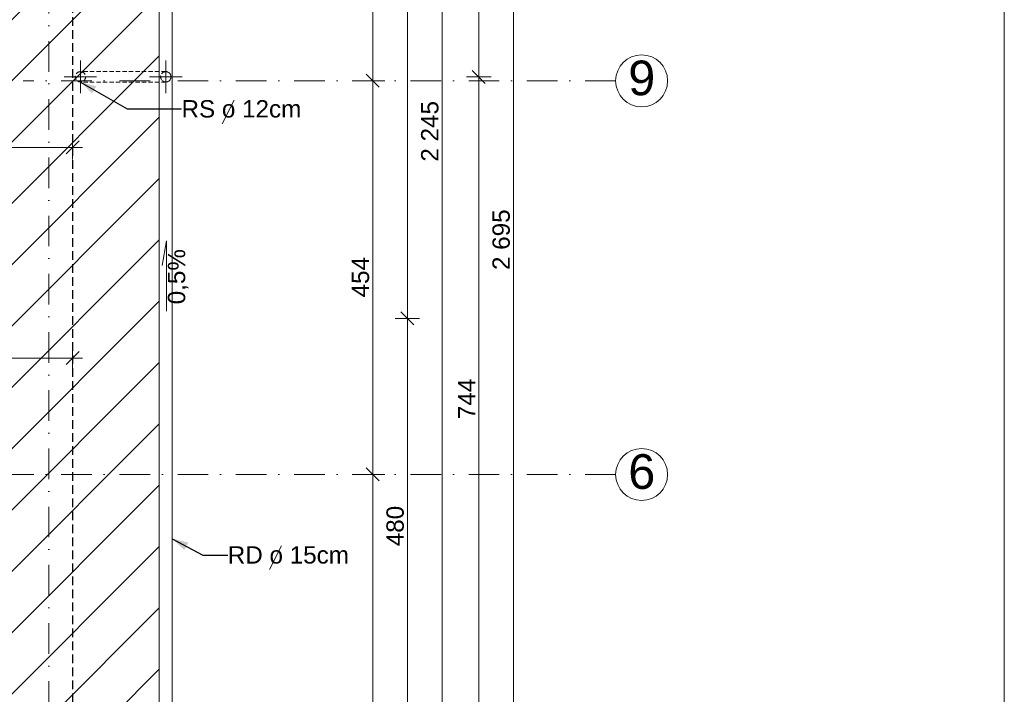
# Model space of a CAD drawing. Header units: centimetres. Extents: x -43488 to -10641, y 2063 to 22960.
# Tile 31 of 71: x -39854 to -38718, y 9493 to 10271. Entities that reach past the tile are written whole.
import ezdxf

# ---------------------------------------------------------------- set-up
doc = ezdxf.new("R2010")
doc.units = ezdxf.units.CM
doc.header["$MEASUREMENT"] = 0
for name, pattern in [('Kreski i kropki', [67.027776, 35.277777, -17.638888, 0, -14.111111]), ('Przerywana BARDZO DROBNA', [7.5, 5, -2.5]), ('Przerywana krótka2', [15, 10, -5])]:
    doc.linetypes.add(name, pattern=pattern)
for name, color, linetype, lineweight, true_color in [('!!!_LINIE_Nr_pióra__6', 7, 'Continuous', 18, 0x3fa3ff), ('!!!Wymiarowanie_Nr_pióra__3', 7, 'Continuous', 35, 0xff6500), ('!!!Wymiarowanie_Nr_pióra__6', 7, 'Continuous', 18, 0x3fa3ff), ('!osie_Nr_pióra__6', 7, 'Continuous', 18, 0x3fa3ff), ('!osie_Nr_pióra__8', 7, 'Continuous', 13, 0x42bda7), ('!powierzchnie_Nr_pióra__8', 7, 'Continuous', 13, 0x42bda7), ('!stolarka_Nr_pióra__5', 7, 'Continuous', 20, 0xfc3c2c), ('_wyposazenie_Nr_pióra__6', 7, 'Continuous', 18, 0x3fa3ff), ('CIENKA_Nr_pióra__4', 7, 'Continuous', 25, 0x31fd59), ('CIENKA_Nr_pióra__6', 7, 'Continuous', 18, 0x3fa3ff), ('linie pomocnicze_Nr_pióra__6', 7, 'Continuous', 18, 0x3fa3ff), ('Linie_Nr_pióra__6', 7, 'Continuous', 18, 0x3fa3ff), ('Otoczenie i krajobraz_Nr_pióra__6', 7, 'Continuous', 18, 0x3fa3ff)]:
    doc.layers.add(name, color=color, linetype=linetype, lineweight=lineweight, true_color=true_color)
doc.layers.add('!!!Wymiarowanie', color=7, linetype='Continuous')
doc.layers.add('!osie_Nr_pióra__10', color=1, linetype='Continuous', lineweight=0)
doc.styles.add('STYL_AUTOMATYCZNY_1', font='txt')
doc.styles.add('STYL_AUTOMATYCZNY_2', font='arial.ttf')
doc.dimstyles.new('STYL_AUTOMATYCZNY__2', dxfattribs={"dimtxt": 20, "dimasz": 14.25, "dimexe": 0.18, "dimexo": 0.0625, "dimgap": 0, "dimtad": 1, "dimtih": 1, "dimtoh": 1, "dimdec": 0, "dimzin": 0, "dimdsep": 46, "dimtxsty": 'STYL_AUTOMATYCZNY_1', "dimblk": 'ARROWHEAD_6', "dimblk1": 'ARROWHEAD_6', "dimblk2": 'ARROWHEAD_6', "dimcen": 0.09, "dimse1": 1, "dimse2": 1, "dimclrd": 256, "dimclre": 256, "dimclrt": 256, "dimazin": 0, "dimtfac": 1, "dimtdec": 4, "dimtmove": 0, "dimatfit": 3, "dimfxl": 1, "dimtolj": 1, "dimtzin": 0, "dimarcsym": 0})
doc.dimstyles.new('STYL_AUTOMATYCZNY__3', dxfattribs={"dimtxt": 20, "dimasz": 14.25, "dimexe": 0.18, "dimexo": 0.0625, "dimgap": 0, "dimtad": 1, "dimdec": 0, "dimzin": 0, "dimdsep": 46, "dimtxsty": 'STYL_AUTOMATYCZNY_1', "dimblk": 'ARROWHEAD_6', "dimblk1": 'ARROWHEAD_6', "dimblk2": 'ARROWHEAD_6', "dimcen": 0.09, "dimse1": 1, "dimse2": 1, "dimclrd": 256, "dimclre": 256, "dimclrt": 256, "dimazin": 0, "dimtfac": 1, "dimtdec": 4, "dimtmove": 0, "dimatfit": 3, "dimfxl": 1, "dimtolj": 1, "dimtzin": 0, "dimarcsym": 0})
doc.dimstyles.new('STYL_AUTOMATYCZNY__9', dxfattribs={"dimtxt": 0.18, "dimasz": 18.24, "dimexe": 0.18, "dimexo": 0.0625, "dimgap": 0, "dimtad": 0, "dimtih": 1, "dimtoh": 1, "dimdec": 4, "dimzin": 0, "dimdsep": 46, "dimcen": 0.09, "dimadec": 0, "dimazin": 0, "dimtfac": 1, "dimtdec": 4, "dimtmove": 0, "dimatfit": 3, "dimldrblk": 'ARROWHEAD_5', "dimfxl": 1, "dimtolj": 1, "dimtzin": 0, "dimarcsym": 0})

# ---------------------------------------------------------------- blocks, each defined once
blk = doc.blocks.new('*D50')
at = {"layer": '!!!Wymiarowanie_Nr_pióra__3', "color": 30, "linetype": 'Continuous', "lineweight": 35, "true_color": 0xff6500}
for p, q in [((-39374.1, 11271.2), (-39359.1, 11256.2)), ((-39374.1, 9026.2), (-39359.1, 9011.2))]:
    blk.add_line(p, q, dxfattribs=at)
at = {"layer": '!!!Wymiarowanie_Nr_pióra__6', "color": 161, "linetype": 'Continuous', "lineweight": 18, "true_color": 0x3fa3ff}
for p, q in [((-39352.6, 11263.7), (-39380.7, 11263.7)), ((-39366.6, 9018.7), (-39366.6, 11263.7)), ((-39352.6, 9018.7), (-39380.7, 9018.7))]:
    blk.add_line(p, q, dxfattribs=at)
at = {"layer": '!!!Wymiarowanie_Nr_pióra__3', "color": 30, "lineweight": 35, "true_color": 0xff6500, "insert": (-39370.6, 10107), "char_height": 20, "attachment_point": 7, "rotation": 90, "style": 'STYL_AUTOMATYCZNY_1'}
blk.add_mtext('\\A1;{\\pql;\\fArial|b0|i0|c238|p38;2\xa0245}', dxfattribs=at)
blk = doc.blocks.new('ARROWHEAD_6')
at = {"color": 0, "linetype": 'Continuous', "lineweight": 0}
for p, q in [((0, 0), (-1, 0)), ((-0.5, -0.5), (0.5, 0.5))]:
    blk.add_line(p, q, dxfattribs=at)
blk = doc.blocks.new('*D80')
at = {"layer": '!!!Wymiarowanie_Nr_pióra__3', "color": 30, "linetype": 'Continuous', "lineweight": 35, "true_color": 0xff6500}
for p, q in [((-39276.8, 11356.2), (-39291.8, 11371.2)), ((-39291.8, 8676.2), (-39276.8, 8661.2))]:
    blk.add_line(p, q, dxfattribs=at)
at = {"layer": '!!!Wymiarowanie_Nr_pióra__6', "color": 161, "linetype": 'Continuous', "lineweight": 18, "true_color": 0x3fa3ff}
for p, q in [((-39284.3, 11363.7), (-39284.3, 11374.9)), ((-39270.2, 11363.7), (-39298.3, 11363.7)), ((-39284.3, 8668.7), (-39284.3, 11363.7)), ((-39270.2, 8668.7), (-39298.3, 8668.7)), ((-39284.3, 8657.4), (-39284.3, 8668.7))]:
    blk.add_line(p, q, dxfattribs=at)
at = {"layer": '!!!Wymiarowanie_Nr_pióra__3', "color": 30, "lineweight": 35, "true_color": 0xff6500, "insert": (-39288.3, 9982), "char_height": 20, "attachment_point": 7, "rotation": 90, "style": 'STYL_AUTOMATYCZNY_1'}
blk.add_mtext('\\A1;{\\pql;\\fArial|b0|i0|c238|p38;2\xa0695}', dxfattribs=at)
blk = doc.blocks.new('*D94')
at = {"layer": '!!!Wymiarowanie_Nr_pióra__3', "color": 30, "linetype": 'Continuous', "lineweight": 35, "true_color": 0xff6500}
for p, q in [((-39414.1, 9933.7), (-39399.1, 9918.7)), ((-39414.1, 9453.7), (-39399.1, 9438.7))]:
    blk.add_line(p, q, dxfattribs=at)
at = {"layer": '!!!Wymiarowanie_Nr_pióra__6', "color": 161, "linetype": 'Continuous', "lineweight": 18, "true_color": 0x3fa3ff}
for p, q in [((-39392.6, 9926.2), (-39420.7, 9926.2)), ((-39406.6, 9446.2), (-39406.6, 9926.2)), ((-39392.6, 9446.2), (-39420.7, 9446.2))]:
    blk.add_line(p, q, dxfattribs=at)
at = {"layer": '!!!Wymiarowanie_Nr_pióra__3', "color": 30, "lineweight": 35, "true_color": 0xff6500, "insert": (-39410.6, 9663.4), "char_height": 20, "attachment_point": 7, "rotation": 90, "style": 'STYL_AUTOMATYCZNY_1'}
blk.add_mtext('\\A1;{\\pql;\\fArial|b0|i0|c238|p38;480}', dxfattribs=at)
blk = doc.blocks.new('*D95')
at = {"layer": '!!!Wymiarowanie_Nr_pióra__3', "color": 30, "linetype": 'Continuous', "lineweight": 35, "true_color": 0xff6500}
for p, q in [((-39414.1, 10843.7), (-39399.1, 10828.7)), ((-39414.1, 9933.7), (-39399.1, 9918.7))]:
    blk.add_line(p, q, dxfattribs=at)
at = {"layer": '!!!Wymiarowanie_Nr_pióra__6', "color": 161, "linetype": 'Continuous', "lineweight": 18, "true_color": 0x3fa3ff}
for p, q in [((-39392.6, 10836.2), (-39420.7, 10836.2)), ((-39406.6, 9926.2), (-39406.6, 10836.2)), ((-39392.6, 9926.2), (-39420.7, 9926.2))]:
    blk.add_line(p, q, dxfattribs=at)
at = {"layer": '!!!Wymiarowanie_Nr_pióra__3', "color": 30, "lineweight": 35, "true_color": 0xff6500, "insert": (-39410.6, 10358.4), "char_height": 20, "attachment_point": 7, "rotation": 90, "style": 'STYL_AUTOMATYCZNY_1'}
blk.add_mtext('\\A1;{\\pql;\\fArial|b0|i0|c238|p38;910}', dxfattribs=at)
blk = doc.blocks.new('*D103')
at = {"layer": '!!!Wymiarowanie_Nr_pióra__3', "color": 30, "linetype": 'Continuous', "lineweight": 35, "true_color": 0xff6500}
for p, q in [((-39331.8, 10212.3), (-39316.8, 10197.3)), ((-39331.8, 9468.2), (-39316.8, 9453.2))]:
    blk.add_line(p, q, dxfattribs=at)
at = {"layer": '!!!Wymiarowanie_Nr_pióra__6', "color": 161, "linetype": 'Continuous', "lineweight": 18, "true_color": 0x3fa3ff}
for p, q in [((-39310.2, 10204.8), (-39338.3, 10204.8)), ((-39324.3, 9460.7), (-39324.3, 10204.8)), ((-39310.2, 9460.7), (-39338.3, 9460.7))]:
    blk.add_line(p, q, dxfattribs=at)
at = {"layer": '!!!Wymiarowanie_Nr_pióra__3', "color": 30, "lineweight": 35, "true_color": 0xff6500, "insert": (-39328.3, 9810), "char_height": 20, "attachment_point": 7, "rotation": 90, "style": 'STYL_AUTOMATYCZNY_1'}
blk.add_mtext('\\A1;{\\pql;\\fArial|b0|i0|c238|p38;744}', dxfattribs=at)
blk = doc.blocks.new('*D104')
at = {"layer": '!!!Wymiarowanie_Nr_pióra__3', "color": 30, "linetype": 'Continuous', "lineweight": 35, "true_color": 0xff6500}
for p, q in [((-39331.8, 11243.7), (-39316.8, 11228.7)), ((-39331.8, 10212.3), (-39316.8, 10197.3))]:
    blk.add_line(p, q, dxfattribs=at)
at = {"layer": '!!!Wymiarowanie_Nr_pióra__6', "color": 161, "linetype": 'Continuous', "lineweight": 18, "true_color": 0x3fa3ff}
for p, q in [((-39310.2, 11236.2), (-39338.3, 11236.2)), ((-39324.3, 10204.8), (-39324.3, 11236.2)), ((-39310.2, 10204.8), (-39338.3, 10204.8))]:
    blk.add_line(p, q, dxfattribs=at)
at = {"layer": '!!!Wymiarowanie_Nr_pióra__3', "color": 30, "lineweight": 35, "true_color": 0xff6500, "insert": (-39328.3, 10686.3), "char_height": 20, "attachment_point": 7, "rotation": 90, "style": 'STYL_AUTOMATYCZNY_1'}
blk.add_mtext('\\A1;{\\pql;\\fArial|b0|i0|c238|p38;1\xa0031}', dxfattribs=at)
blk = doc.blocks.new('*D146')
at = {"layer": '!!!Wymiarowanie_Nr_pióra__3', "color": 30, "linetype": 'Continuous', "lineweight": 35, "true_color": 0xff6500}
for p, q in [((-40036.3, 10130.9), (-40051.3, 10115.9)), ((-39800.3, 10115.9), (-39785.3, 10130.9))]:
    blk.add_line(p, q, dxfattribs=at)
at = {"layer": '!!!Wymiarowanie_Nr_pióra__6', "color": 161, "linetype": 'Continuous', "lineweight": 18, "true_color": 0x3fa3ff}
for p, q in [((-40043.8, 10109.3), (-40043.8, 10137.4)), ((-39792.8, 10109.3), (-39792.8, 10137.4)), ((-40043.8, 10123.4), (-39792.8, 10123.4)), ((-39792.8, 10123.4), (-39781.6, 10123.4))]:
    blk.add_line(p, q, dxfattribs=at)
at = {"layer": '!!!Wymiarowanie_Nr_pióra__3', "color": 30, "lineweight": 35, "true_color": 0xff6500, "insert": (-39941.1, 10127.4), "char_height": 20, "attachment_point": 7, "style": 'STYL_AUTOMATYCZNY_1'}
blk.add_mtext('\\A1;{\\pql;\\fArial|b0|i0|c238|p38;251}', dxfattribs=at)
blk = doc.blocks.new('*D167')
at = {"layer": '!!!Wymiarowanie_Nr_pióra__3', "color": 30, "linetype": 'Continuous', "lineweight": 35, "true_color": 0xff6500}
for p, q in [((-40162.3, 9887.9), (-40177.3, 9872.9)), ((-39800.3, 9872.9), (-39785.3, 9887.9))]:
    blk.add_line(p, q, dxfattribs=at)
at = {"layer": '!!!Wymiarowanie_Nr_pióra__6', "color": 161, "linetype": 'Continuous', "lineweight": 18, "true_color": 0x3fa3ff}
for p, q in [((-40169.8, 9866.3), (-40169.8, 9894.5)), ((-39792.8, 9866.3), (-39792.8, 9894.5)), ((-40169.8, 9880.4), (-39792.8, 9880.4)), ((-39792.8, 9880.4), (-39781.6, 9880.4))]:
    blk.add_line(p, q, dxfattribs=at)
at = {"layer": '!!!Wymiarowanie_Nr_pióra__3', "color": 30, "lineweight": 35, "true_color": 0xff6500, "insert": (-40004.1, 9884.4), "char_height": 20, "attachment_point": 7, "style": 'STYL_AUTOMATYCZNY_1'}
blk.add_mtext('\\A1;{\\pql;\\fArial|b0|i0|c238|p38;377}', dxfattribs=at)
blk = doc.blocks.new('*D176')
at = {"layer": '!!!Wymiarowanie_Nr_pióra__3', "color": 30, "linetype": 'Continuous', "lineweight": 35, "true_color": 0xff6500}
for p, q in [((-40613.3, 10370.2), (-40628.3, 10355.2)), ((-39800.3, 10355.2), (-39785.3, 10370.2))]:
    blk.add_line(p, q, dxfattribs=at)
at = {"layer": '!!!Wymiarowanie_Nr_pióra__6', "color": 161, "linetype": 'Continuous', "lineweight": 18, "true_color": 0x3fa3ff}
for p, q in [((-40620.8, 10348.7), (-40620.8, 10376.8)), ((-39792.8, 10348.7), (-39792.8, 10376.8)), ((-40620.8, 10362.7), (-39792.8, 10362.7)), ((-39792.8, 10362.7), (-39781.6, 10362.7))]:
    blk.add_line(p, q, dxfattribs=at)
at = {"layer": '!!!Wymiarowanie_Nr_pióra__3', "color": 30, "lineweight": 35, "true_color": 0xff6500, "insert": (-40229.6, 10366.7), "char_height": 20, "attachment_point": 7, "style": 'STYL_AUTOMATYCZNY_1'}
blk.add_mtext('\\A1;{\\pql;\\fArial|b0|i0|c238|p38;828}', dxfattribs=at)
blk = doc.blocks.new('*D206')
at = {"layer": '!!!Wymiarowanie_Nr_pióra__3', "color": 30, "linetype": 'Continuous', "lineweight": 35, "true_color": 0xff6500}
for p, q in [((-40112.3, 11256.2), (-40127.3, 11271.2)), ((-40127.3, 10220.2), (-40112.3, 10205.2))]:
    blk.add_line(p, q, dxfattribs=at)
at = {"layer": '!!!Wymiarowanie_Nr_pióra__6', "color": 161, "linetype": 'Continuous', "lineweight": 18, "true_color": 0x3fa3ff}
for p, q in [((-40119.8, 11263.7), (-40119.8, 11274.9)), ((-40105.7, 11263.7), (-40133.8, 11263.7)), ((-40119.8, 10212.7), (-40119.8, 11263.7)), ((-40105.7, 10212.7), (-40133.8, 10212.7))]:
    blk.add_line(p, q, dxfattribs=at)
at = {"layer": '!!!Wymiarowanie_Nr_pióra__3', "color": 30, "lineweight": 35, "true_color": 0xff6500, "insert": (-40123.8, 10704), "char_height": 20, "attachment_point": 7, "rotation": 90, "style": 'STYL_AUTOMATYCZNY_1'}
blk.add_mtext('\\A1;{\\pql;\\fArial|b0|i0|c238|p38;1\xa0051}', dxfattribs=at)
blk = doc.blocks.new('*D209')
at = {"layer": '!!!Wymiarowanie_Nr_pióra__3', "color": 30, "linetype": 'Continuous', "lineweight": 35, "true_color": 0xff6500}
for p, q in [((-39454.1, 9753.7), (-39439.1, 9738.7)), ((-39454.1, 9153.7), (-39439.1, 9138.7))]:
    blk.add_line(p, q, dxfattribs=at)
at = {"layer": '!!!Wymiarowanie_Nr_pióra__6', "color": 161, "linetype": 'Continuous', "lineweight": 18, "true_color": 0x3fa3ff}
for p, q in [((-39432.6, 9746.2), (-39460.7, 9746.2)), ((-39446.6, 9146.2), (-39446.6, 9746.2)), ((-39432.6, 9146.2), (-39460.7, 9146.2))]:
    blk.add_line(p, q, dxfattribs=at)
at = {"layer": '!!!Wymiarowanie_Nr_pióra__3', "color": 30, "lineweight": 35, "true_color": 0xff6500, "insert": (-39450.6, 9423.4), "char_height": 20, "attachment_point": 7, "rotation": 90, "style": 'STYL_AUTOMATYCZNY_1'}
blk.add_mtext('\\A1;{\\pql;\\fArial|b0|i0|c238|p38;600}', dxfattribs=at)
blk = doc.blocks.new('*D210')
at = {"layer": '!!!Wymiarowanie_Nr_pióra__3', "color": 30, "linetype": 'Continuous', "lineweight": 35, "true_color": 0xff6500}
for p, q in [((-39454.1, 10207.7), (-39439.1, 10192.7)), ((-39454.1, 9753.7), (-39439.1, 9738.7))]:
    blk.add_line(p, q, dxfattribs=at)
at = {"layer": '!!!Wymiarowanie_Nr_pióra__6', "color": 161, "linetype": 'Continuous', "lineweight": 18, "true_color": 0x3fa3ff}
for p, q in [((-39432.6, 10200.2), (-39460.7, 10200.2)), ((-39446.6, 9746.2), (-39446.6, 10200.2)), ((-39432.6, 9746.2), (-39460.7, 9746.2))]:
    blk.add_line(p, q, dxfattribs=at)
at = {"layer": '!!!Wymiarowanie_Nr_pióra__3', "color": 30, "lineweight": 35, "true_color": 0xff6500, "insert": (-39450.6, 9950.4), "char_height": 20, "attachment_point": 7, "rotation": 90, "style": 'STYL_AUTOMATYCZNY_1'}
blk.add_mtext('\\A1;{\\pql;\\fArial|b0|i0|c238|p38;454}', dxfattribs=at)
blk = doc.blocks.new('*D211')
at = {"layer": '!!!Wymiarowanie_Nr_pióra__3', "color": 30, "linetype": 'Continuous', "lineweight": 35, "true_color": 0xff6500}
for p, q in [((-39454.1, 10713.7), (-39439.1, 10698.7)), ((-39454.1, 10207.7), (-39439.1, 10192.7))]:
    blk.add_line(p, q, dxfattribs=at)
at = {"layer": '!!!Wymiarowanie_Nr_pióra__6', "color": 161, "linetype": 'Continuous', "lineweight": 18, "true_color": 0x3fa3ff}
for p, q in [((-39432.6, 10706.2), (-39460.7, 10706.2)), ((-39446.6, 10200.2), (-39446.6, 10706.2)), ((-39432.6, 10200.2), (-39460.7, 10200.2))]:
    blk.add_line(p, q, dxfattribs=at)
at = {"layer": '!!!Wymiarowanie_Nr_pióra__3', "color": 30, "lineweight": 35, "true_color": 0xff6500, "insert": (-39450.6, 10430.4), "char_height": 20, "attachment_point": 7, "rotation": 90, "style": 'STYL_AUTOMATYCZNY_1'}
blk.add_mtext('\\A1;{\\pql;\\fArial|b0|i0|c238|p38;506}', dxfattribs=at)
blk = doc.blocks.new('ARROWHEAD_5')
at = {"linetype": 'Continuous', "lineweight": 0}
blk.add_hatch(color=0, dxfattribs=at).paths.add_polyline_path([(-1, 0.2679), (0, 0), (-1, -0.2679)])
at = {"color": 0, "linetype": 'Continuous', "lineweight": 0}
blk.add_line((0, 0), (-1, 0), dxfattribs=at)

msp = doc.modelspace()

# ---------------------------------------------------------------- hatches: boundary and pattern name
at = {"layer": '!powierzchnie_Nr_pióra__8', "linetype": 'Continuous', "lineweight": 13, "true_color": 0x42bda7}
h = msp.add_hatch(dxfattribs=at)
h.set_pattern_fill('bloczki_ceramiczne__3', color=135, style=0, pattern_type=2)
h.set_pattern_definition([(45, (0, 0), (-35.35534, 35.35534), [])])
h.paths.add_polyline_path([(-40747.84, 11363.67), (-39692.84, 11363.67), (-39692.84, 8918.67), (-40685.17, 8918.67), (-40197.08, 9926.17), (-40747.84, 11063.03)])

# ---------------------------------------------------------------- linework, layer by layer
at = {"layer": '!!!_LINIE_Nr_pióra__6', "color": 161, "linetype": 'Continuous', "lineweight": 18, "true_color": 0x3fa3ff}
msp.add_line((-38718.1, 7960.38), (-38718.1, 11825.88), dxfattribs=at)
at = {"layer": '!osie_Nr_pióra__6', "color": 161, "linetype": 'Kreski i kropki', "lineweight": 18, "true_color": 0x3fa3ff}
for p, q in [((-39820.34, 8331.18), (-39820.34, 11713.59)), ((-39166.43, 10200.17), (-39850, 10200.17)), ((-39166.43, 9746.17), (-40523.73, 9746.17))]:
    msp.add_line(p, q, dxfattribs=at)
at = {"layer": '!osie_Nr_pióra__8', "color": 135, "linetype": 'Continuous', "lineweight": 13, "true_color": 0x42bda7}
for centre in [(-39136.43, 10200.17), (-39136.43, 9746.17)]:
    msp.add_circle(centre, 30, dxfattribs=at)
at = {"layer": 'CIENKA_Nr_pióra__4', "color": 100, "linetype": 'Przerywana krótka2', "lineweight": 25, "true_color": 0x31fd59}
msp.add_line((-39792.84, 11263.67), (-39792.84, 9018.67), dxfattribs=at)
at = {"layer": 'CIENKA_Nr_pióra__6', "color": 161, "linetype": 'Continuous', "lineweight": 18, "true_color": 0x3fa3ff}
for p, q in [((-39677.84, 8903.67), (-39677.84, 11378.67)), ((-39692.84, 8918.67), (-39692.84, 11363.67))]:
    msp.add_line(p, q, dxfattribs=at)
at = {"layer": 'linie pomocnicze_Nr_pióra__6', "color": 161, "linetype": 'Przerywana BARDZO DROBNA', "lineweight": 18, "true_color": 0x3fa3ff}
for p, q in [((-39685.34, 10210.82), (-39783.84, 10210.82)), ((-39685.34, 10198.82), (-39783.84, 10198.82))]:
    msp.add_line(p, q, dxfattribs=at)
for centre in [(-39783.84, 10204.82), (-39685.34, 10204.82)]:
    msp.add_circle(centre, 6, dxfattribs=at)
msp.add_arc((-39685.34, 10204.82), 6, 270, 90, dxfattribs=at)
at = {"layer": 'Linie_Nr_pióra__6', "color": 161, "linetype": 'Continuous', "lineweight": 18, "true_color": 0x3fa3ff}
for p, q in [((-39783.84, 10223.5), (-39783.84, 10186.14)), ((-39685.34, 10223.5), (-39685.34, 10186.14)), ((-39765.16, 10204.82), (-39802.52, 10204.82)), ((-39666.66, 10204.82), (-39704.02, 10204.82))]:
    msp.add_line(p, q, dxfattribs=at)
at = {"layer": 'Otoczenie i krajobraz_Nr_pióra__6', "color": 161, "linetype": 'Continuous', "lineweight": 18, "true_color": 0x3fa3ff}
for p, q in [((-39620.47, 10150.78), (-39606.49, 10178.07)), ((-39684.61, 10015.75), (-39689.53, 9987.33)), ((-39684.61, 9934.54), (-39684.61, 10015.75)), ((-39565.76, 9636.65), (-39551.78, 9663.94))]:
    msp.add_line(p, q, dxfattribs=at)

# ---------------------------------------------------------------- texts
at = {"layer": '!osie_Nr_pióra__10', "color": 1, "linetype": 'Continuous', "lineweight": 0, "char_height": 40, "attachment_point": 4, "style": 'STYL_AUTOMATYCZNY_1'}
for s, insert in [('\\A1;{\\pql;\\fArial|b0|i0|c238|p38;9}', (-39151.85, 10203.27)), ('\\A1;{\\pql;\\fArial|b0|i0|c238|p38;6}', (-39151.85, 9749.27))]:
    msp.add_mtext(s, dxfattribs=dict(at, insert=insert))
at = {"layer": '!stolarka_Nr_pióra__5', "color": 20, "linetype": 'Continuous', "lineweight": 20, "true_color": 0xfc3c2c, "insert": (-39671.12, 9974.29), "char_height": 20, "attachment_point": 5, "rotation": 90, "style": 'STYL_AUTOMATYCZNY_1'}
msp.add_mtext('\\A1;{\\pqc;\\fArial|b0|i0|c238|p38;0,5%}', dxfattribs=at)
at = {"layer": '_wyposazenie_Nr_pióra__6', "color": 161, "linetype": 'Continuous', "lineweight": 18, "true_color": 0x3fa3ff, "char_height": 20, "attachment_point": 4, "style": 'STYL_AUTOMATYCZNY_2'}
for s, insert in [('\\A1;{\\pql;\\fArial|b0|i0|c178|p38;RS o 12cm}', (-39667.21, 10167.77)), ('\\A1;{\\pql;\\fArial|b0|i0|c178|p38;RD o 15cm}', (-39613.84, 9653.27))]:
    msp.add_mtext(s, dxfattribs=dict(at, insert=insert))

# ---------------------------------------------------------------- dimensions: what is measured, and where the dimension line sits
at = {"layer": '!!!Wymiarowanie', "color": 161, "linetype": 'Continuous', "lineweight": 18, "true_color": 0x3fa3ff}
for base, p1, p2, picture, middle in [((-39284.26, 11363.67), (-41117.84, 8668.67), (-39692.84, 11363.67), '*D80', (-39298.26, 10016.33)), ((-40119.78, 11263.67), (-40043.84, 10212.67), (-39792.84, 11263.67), '*D206', (-40133.78, 10738.33)), ((-39366.63, 11263.67), (-39792.84, 9018.67), (-39792.84, 11263.67), '*D50', (-39380.63, 10141.33)), ((-39324.26, 11236.17), (-39666.66, 10204.82), (-39765.16, 11236.17), '*D104', (-39338.26, 10720.65)), ((-39406.63, 10836.17), (-40308.2, 9926.17), (-40220.34, 10836.17), '*D95', (-39420.63, 10381.27)), ((-39446.63, 10706.17), (-39136.43, 10200.17), (-39136.43, 10706.17), '*D211', (-39460.63, 10453.27)), ((-39324.26, 10204.82), (-39677.84, 9460.66), (-39666.66, 10204.82), '*D103', (-39338.26, 9832.84)), ((-39446.63, 10200.17), (-39136.43, 9746.17), (-39136.43, 10200.17), '*D210', (-39460.63, 9973.27)), ((-39406.63, 9926.17), (-40220.34, 9446.17), (-40308.2, 9926.17), '*D94', (-39420.63, 9686.27)), ((-39446.63, 9746.17), (-39136.43, 9146.17), (-39136.43, 9746.17), '*D209', (-39460.63, 9446.27))]:
    dim = msp.add_linear_dim(base=base, p1=p1, p2=p2, angle=90, dimstyle='STYL_AUTOMATYCZNY__3', dxfattribs=at)
    dim.commit()
    dim.dimension.update_dxf_attribs({"geometry": picture, "text_midpoint": middle, "dimtype": 160, "text_rotation": 90})
for base, p1, p2, picture, middle in [((-39792.84, 10362.72), (-40620.84, 10395.67), (-39792.84, 10123.36), '*D176', (-40206.73, 10376.72)), ((-39792.84, 10123.36), (-40043.84, 10169.67), (-39792.84, 9018.67), '*D146', (-39918.23, 10137.36)), ((-39792.84, 9880.4), (-40169.84, 9745.67), (-39792.84, 9018.67), '*D167', (-39981.23, 9894.4))]:
    dim = msp.add_linear_dim(base=base, p1=p1, p2=p2, dimstyle='STYL_AUTOMATYCZNY__2', dxfattribs=at)
    dim.commit()
    dim.dimension.update_dxf_attribs({"geometry": picture, "text_midpoint": middle, "dimtype": 160})

# ---------------------------------------------------------------- leaders
at = {"layer": '_wyposazenie_Nr_pióra__6', "color": 161, "linetype": 'Continuous', "lineweight": 18, "true_color": 0x3fa3ff, "annotation_type": 0, "has_hookline": 1, "hookline_direction": 0}
for points, text_width in [([(-39783.84, 10198.82), (-39729.75, 10167.77), (-39667.21, 10167.77)], 131.99), ([(-39677.84, 9672.03), (-39642.48, 9653.27), (-39613.84, 9653.27)], 133.5)]:
    msp.add_leader(points, dimstyle='STYL_AUTOMATYCZNY__9', dxfattribs=dict(at, text_width=text_width))

doc.saveas('drawing.dxf')
